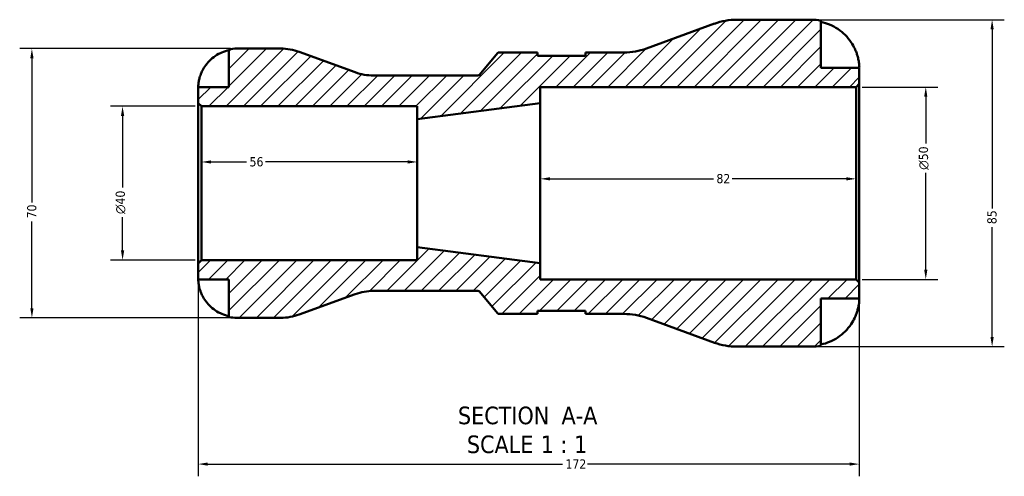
# Model space of a CAD drawing. Header units: millimetres. Extents: x 0 to 903, y -173 to 594.
# Tile 2 of 8: x 270 to 526, y -173 to -54. Entities that reach past the tile are written whole.
import ezdxf

# ---------------------------------------------------------------- set-up
doc = ezdxf.new("R2010")
doc.units = ezdxf.units.MM
for name, color, linetype, lineweight in [('Dimension (ANSI)', 7, 'Continuous', 25), ('Hatch (ANSI)', 7, 'Continuous', 18), ('Symbol (ANSI)', 7, 'Continuous', 25), ('Visible (ANSI)', 7, 'Continuous', 50)]:
    doc.layers.add(name, color=color, linetype=linetype, lineweight=lineweight)
doc.styles.add('Label Text (ANSI)', font='tahoma.ttf')
doc.styles.add('Note Text (ANSI)', font='tahoma.ttf')
doc.dimstyles.new('Default - mm (ANSI)', dxfattribs={"dimtxt": 2.4, "dimasz": 2.5, "dimexe": 3.175, "dimexo": 1.6002, "dimgap": 0.8, "dimtad": 0, "dimtoh": 1, "dimdec": 0, "dimrnd": 1e-08, "dimzin": 4, "dimdsep": 46, "dimtxsty": 'Note Text (ANSI)', "dimcen": 0.09, "dimdle": 10, "dimclrd": 256, "dimclre": 256, "dimclrt": 5, "dimadec": 1, "dimazin": 1, "dimtfac": 1.27, "dimtofl": 0, "dimtmove": 0, "dimatfit": 3, "dimfxl": 1, "dimtolj": 1, "dimtzin": 4, "dimlwd": -1, "dimlwe": -1, "dimarcsym": 0})

# ---------------------------------------------------------------- blocks, each defined once
blk = doc.blocks.new('*D7')
at = {"layer": 'Defpoints', "color": 0, "transparency": 16777216}
for p in [(487.18, -71.33), (505.32, -71.33), (487.18, -121.33)]:
    blk.add_point(p, dxfattribs=at)
at = {"layer": 'Dimension (ANSI)', "transparency": 16777216}
for p, q in [((488.78, -71.33), (508.49, -71.33)), ((505.32, -73.83), (505.32, -85.99)), ((505.32, -118.83), (505.32, -93.66)), ((488.78, -121.33), (508.49, -121.33))]:
    blk.add_line(p, q, dxfattribs=at)
for points in [[(504.9, -73.83), (505.73, -73.83), (505.32, -71.33)], [(504.9, -118.83), (505.73, -118.83), (505.32, -121.33)]]:
    blk.add_solid(points, dxfattribs=at)
at = {"layer": 'Dimension (ANSI)', "color": 5, "transparency": 16777216, "insert": (503.51, -92.86), "char_height": 2.4, "attachment_point": 1, "rotation": 90, "style": 'Note Text (ANSI)'}
blk.add_mtext('\\A1;{\\fAIGDT|b0|i0;\\H2.4000;\\ln}\\fTahoma|b0|i0;\\H2.4000;50', dxfattribs=at)
blk = doc.blocks.new('*D8')
at = {"layer": 'Defpoints', "color": 0, "transparency": 16777216}
for p in [(316.88, -76.33), (296.35, -116.33), (316.88, -116.33)]:
    blk.add_point(p, dxfattribs=at)
at = {"layer": 'Dimension (ANSI)', "transparency": 16777216}
for p, q in [((315.28, -76.33), (293.18, -76.33)), ((296.35, -78.83), (296.35, -97.49)), ((296.35, -113.83), (296.35, -105.16)), ((315.28, -116.33), (293.18, -116.33))]:
    blk.add_line(p, q, dxfattribs=at)
for points in [[(295.94, -78.83), (296.77, -78.83), (296.35, -76.33)], [(295.94, -113.83), (296.77, -113.83), (296.35, -116.33)]]:
    blk.add_solid(points, dxfattribs=at)
at = {"layer": 'Dimension (ANSI)', "color": 5, "transparency": 16777216, "insert": (294.55, -104.36), "char_height": 2.4, "attachment_point": 1, "rotation": 90, "style": 'Note Text (ANSI)'}
blk.add_mtext('\\A1;{\\fAIGDT|b0|i0;\\H2.4000;\\ln}\\fTahoma|b0|i0;\\H2.4000;40', dxfattribs=at)
blk = doc.blocks.new('*D9')
at = {"layer": 'Defpoints', "color": 0, "transparency": 16777216}
for p in [(316.03, -117.18), (488.03, -122.18), (488.03, -169.37)]:
    blk.add_point(p, dxfattribs=at)
at = {"layer": 'Dimension (ANSI)', "transparency": 16777216}
for p, q in [((316.03, -118.78), (316.03, -172.54)), ((488.03, -123.78), (488.03, -172.54)), ((318.53, -169.37), (410.79, -169.37)), ((485.53, -169.37), (417.28, -169.37))]:
    blk.add_line(p, q, dxfattribs=at)
for points in [[(318.53, -168.95), (318.53, -169.78), (316.03, -169.37)], [(485.53, -168.95), (485.53, -169.78), (488.03, -169.37)]]:
    blk.add_solid(points, dxfattribs=at)
at = {"layer": 'Dimension (ANSI)', "color": 5, "transparency": 16777216, "insert": (411.59, -168.14), "char_height": 2.4, "attachment_point": 1, "style": 'Note Text (ANSI)'}
blk.add_mtext('\\A1;172', dxfattribs=at)
blk = doc.blocks.new('*D10')
at = {"layer": 'Defpoints', "color": 0, "transparency": 16777216}
for p in [(475.53, -53.83), (475.53, -138.83), (522.58, -138.83)]:
    blk.add_point(p, dxfattribs=at)
at = {"layer": 'Dimension (ANSI)', "transparency": 16777216}
for p, q in [((477.13, -53.83), (525.75, -53.83)), ((522.58, -56.33), (522.58, -102.87)), ((522.58, -136.33), (522.58, -107.78)), ((477.13, -138.83), (525.75, -138.83))]:
    blk.add_line(p, q, dxfattribs=at)
for points in [[(522.16, -56.33), (522.99, -56.33), (522.58, -53.83)], [(522.16, -136.33), (522.99, -136.33), (522.58, -138.83)]]:
    blk.add_solid(points, dxfattribs=at)
at = {"layer": 'Dimension (ANSI)', "color": 5, "transparency": 16777216, "insert": (521.32, -106.98), "char_height": 2.4, "attachment_point": 1, "rotation": 90, "style": 'Note Text (ANSI)'}
blk.add_mtext('\\A1;85', dxfattribs=at)
blk = doc.blocks.new('*D11')
at = {"layer": 'Defpoints', "color": 0, "transparency": 16777216}
for p in [(405.03, -96.33), (487.18, -95.2), (487.18, -96.33)]:
    blk.add_point(p, dxfattribs=at)
at = {"layer": 'Dimension (ANSI)', "transparency": 16777216}
for p, q in [((407.53, -95.2), (450.05, -95.2)), ((484.68, -95.2), (454.99, -95.2))]:
    blk.add_line(p, q, dxfattribs=at)
for points in [[(407.53, -94.78), (407.53, -95.61), (405.03, -95.2)], [(484.68, -94.78), (484.68, -95.61), (487.18, -95.2)]]:
    blk.add_solid(points, dxfattribs=at)
at = {"layer": 'Dimension (ANSI)', "color": 5, "transparency": 16777216, "insert": (450.85, -93.94), "char_height": 2.4, "attachment_point": 1, "style": 'Note Text (ANSI)'}
blk.add_mtext('\\A1;82', dxfattribs=at)
blk = doc.blocks.new('*D12')
at = {"layer": 'Defpoints', "color": 0, "transparency": 16777216}
for p in [(316.88, -90.81), (316.88, -96.33), (373.03, -96.33)]:
    blk.add_point(p, dxfattribs=at)
at = {"layer": 'Dimension (ANSI)', "transparency": 16777216}
for p, q in [((319.38, -90.81), (328.6, -90.81)), ((370.53, -90.81), (333.5, -90.81))]:
    blk.add_line(p, q, dxfattribs=at)
for points in [[(319.38, -90.39), (319.38, -91.23), (316.88, -90.81)], [(370.53, -90.39), (370.53, -91.23), (373.03, -90.81)]]:
    blk.add_solid(points, dxfattribs=at)
at = {"layer": 'Dimension (ANSI)', "color": 5, "transparency": 16777216, "insert": (329.4, -89.56), "char_height": 2.4, "attachment_point": 1, "style": 'Note Text (ANSI)'}
blk.add_mtext('\\A1;56', dxfattribs=at)
blk = doc.blocks.new('*D13')
at = {"layer": 'Defpoints', "color": 0, "transparency": 16777216}
for p in [(326.03, -61.33), (272.76, -131.33), (326.03, -131.33)]:
    blk.add_point(p, dxfattribs=at)
at = {"layer": 'Dimension (ANSI)', "transparency": 16777216}
for p, q in [((324.43, -61.33), (269.59, -61.33)), ((272.76, -63.83), (272.76, -101.37)), ((272.76, -128.83), (272.76, -106.28)), ((324.43, -131.33), (269.59, -131.33))]:
    blk.add_line(p, q, dxfattribs=at)
for points in [[(272.34, -63.83), (273.18, -63.83), (272.76, -61.33)], [(272.34, -128.83), (273.18, -128.83), (272.76, -131.33)]]:
    blk.add_solid(points, dxfattribs=at)
at = {"layer": 'Dimension (ANSI)', "color": 5, "transparency": 16777216, "insert": (271.51, -105.48), "char_height": 2.4, "attachment_point": 1, "rotation": 90, "style": 'Note Text (ANSI)'}
blk.add_mtext('\\A1;70', dxfattribs=at)

msp = doc.modelspace()

# ---------------------------------------------------------------- hatches: boundary and pattern name
at = {"layer": 'Hatch (ANSI)'}
h = msp.add_hatch(dxfattribs=at)
h.set_pattern_fill('ANSI31', color=256, scale=25.4, style=0)
h.set_pattern_definition([(45, (0, 0), (-2.245064, 2.245064), [])])
edge = h.paths.add_edge_path()
edge.add_ellipse((456.17, -121.83), major_axis=(15.97, -5.81), ratio=1, start_angle=270, end_angle=290)
edge.add_line((456.17, -138.83), (475.53, -138.83))
edge.add_ellipse((475.53, -126.33), major_axis=(12.5, 0), ratio=1, start_angle=270, end_angle=281.537)
edge.add_line((478.03, -138.57), (478.03, -126.33))
edge.add_line((478.03, -126.33), (488.03, -126.33))
edge.add_line((488.03, -126.33), (488.03, -122.18))
edge.add_line((488.03, -122.18), (487.18, -121.33))
edge.add_line((487.18, -121.33), (405.03, -121.33))
edge.add_line((405.03, -121.33), (405.03, -117.16))
edge.add_line((405.03, -117.16), (373.03, -112.99))
edge.add_line((373.03, -112.99), (373.03, -116.33))
edge.add_line((373.03, -116.33), (316.88, -116.33))
edge.add_line((316.88, -116.33), (316.03, -117.18))
edge.add_line((316.03, -117.18), (316.03, -121.33))
edge.add_line((316.03, -121.33), (324.03, -121.33))
edge.add_line((324.03, -121.33), (324.03, -131.12))
edge.add_ellipse((326.03, -121.33), major_axis=(9.8, -2), ratio=1, start_angle=270, end_angle=281.537)
edge.add_line((326.03, -131.33), (337.51, -131.33))
edge.add_ellipse((337.51, -117.33), major_axis=(14, 0), ratio=1, start_angle=270, end_angle=290)
edge.add_line((342.29, -130.48), (356.89, -125.17))
edge.add_ellipse((361.67, -138.33), major_axis=(13.16, 4.79), ratio=1, start_angle=70, end_angle=90, ccw=False)
edge.add_line((361.67, -124.33), (388.8, -124.33))
edge.add_ellipse((388.8, -124.83), major_axis=(0.5, 0), ratio=1, start_angle=40, end_angle=90, ccw=False)
edge.add_line((389.18, -124.5), (393.92, -130.15))
edge.add_ellipse((394.3, -129.83), major_axis=(0.321, -0.383), ratio=1, start_angle=270, end_angle=320)
edge.add_line((394.3, -130.33), (404.31, -130.33))
edge.add_line((404.31, -130.33), (404.31, -129.48))
edge.add_line((404.31, -129.48), (416.81, -129.48))
edge.add_line((416.81, -129.48), (416.81, -130.33))
edge.add_line((416.81, -130.33), (426.82, -130.33))
edge.add_ellipse((426.82, -147.33), major_axis=(17, 0), ratio=1, start_angle=70, end_angle=90, ccw=False)
edge.add_line((432.64, -131.35), (450.36, -137.8))
edge = h.paths.add_edge_path()
edge.add_ellipse((456.17, -70.83), major_axis=(-17, 0), ratio=1, start_angle=270, end_angle=290)
edge.add_line((450.36, -54.85), (432.64, -61.3))
edge.add_ellipse((426.82, -45.33), major_axis=(-15.97, -5.81), ratio=1, start_angle=70, end_angle=90, ccw=False)
edge.add_line((426.82, -62.33), (416.81, -62.33))
edge.add_line((416.81, -62.33), (416.81, -63.18))
edge.add_line((416.81, -63.18), (404.31, -63.18))
edge.add_line((404.31, -63.18), (404.31, -62.33))
edge.add_line((404.31, -62.33), (394.3, -62.33))
edge.add_ellipse((394.3, -62.83), major_axis=(-0.5, 0), ratio=1, start_angle=270, end_angle=320)
edge.add_line((393.92, -62.5), (389.18, -68.15))
edge.add_ellipse((388.8, -67.83), major_axis=(-0.321, -0.383), ratio=1, start_angle=40, end_angle=90, ccw=False)
edge.add_line((388.8, -68.33), (361.67, -68.33))
edge.add_ellipse((361.67, -54.33), major_axis=(-14, 0), ratio=1, start_angle=70, end_angle=90, ccw=False)
edge.add_line((356.89, -67.48), (342.29, -62.17))
edge.add_ellipse((337.51, -75.33), major_axis=(-13.16, 4.79), ratio=1, start_angle=270, end_angle=290)
edge.add_line((337.51, -61.33), (326.03, -61.33))
edge.add_ellipse((326.03, -71.33), major_axis=(-10, 0), ratio=1, start_angle=270, end_angle=281.537)
edge.add_line((324.03, -61.53), (324.03, -71.33))
edge.add_line((324.03, -71.33), (316.03, -71.33))
edge.add_line((316.03, -71.33), (316.03, -75.48))
edge.add_line((316.03, -75.48), (316.88, -76.33))
edge.add_line((316.88, -76.33), (373.03, -76.33))
edge.add_line((373.03, -76.33), (373.03, -79.66))
edge.add_line((373.03, -79.66), (405.03, -75.49))
edge.add_line((405.03, -75.49), (405.03, -71.33))
edge.add_line((405.03, -71.33), (487.18, -71.33))
edge.add_line((487.18, -71.33), (488.03, -70.48))
edge.add_line((488.03, -70.48), (488.03, -66.33))
edge.add_line((488.03, -66.33), (478.03, -66.33))
edge.add_line((478.03, -66.33), (478.03, -54.08))
edge.add_ellipse((475.53, -66.33), major_axis=(-12.25, 2.5), ratio=1, start_angle=270, end_angle=281.537)
edge.add_line((475.53, -53.83), (456.17, -53.83))

# ---------------------------------------------------------------- linework, layer by layer
at = {"layer": 'Visible (ANSI)'}
for p, q in [((450.36, -54.85), (432.64, -61.3)), ((475.53, -53.83), (456.17, -53.83)), ((478.03, -66.33), (478.03, -54.08)), ((337.51, -61.33), (326.03, -61.33)), ((324.03, -61.53), (324.03, -71.33)), ((356.89, -67.48), (342.29, -62.17)), ((393.92, -62.5), (389.18, -68.15)), ((404.31, -62.33), (394.3, -62.33)), ((404.31, -63.18), (404.31, -62.33)), ((416.81, -63.18), (404.31, -63.18)), ((426.82, -62.33), (416.81, -62.33)), ((416.81, -62.33), (416.81, -63.18)), ((488.03, -66.33), (478.03, -66.33)), ((488.03, -70.48), (488.03, -66.33)), ((388.8, -68.33), (361.67, -68.33)), ((324.03, -71.33), (316.03, -71.33)), ((316.03, -71.33), (316.03, -75.48)), ((405.03, -75.49), (405.03, -71.33)), ((405.03, -71.33), (487.18, -71.33)), ((487.18, -71.33), (488.03, -70.48)), ((487.18, -71.33), (487.18, -121.33)), ((488.03, -122.18), (488.03, -70.48)), ((316.03, -75.48), (316.88, -76.33)), ((316.03, -75.48), (316.03, -117.18)), ((316.88, -76.33), (373.03, -76.33)), ((316.88, -116.33), (316.88, -76.33)), ((373.03, -79.66), (405.03, -75.49)), ((373.03, -76.33), (373.03, -79.66)), ((405.03, -117.16), (405.03, -75.49)), ((373.03, -112.99), (373.03, -79.66)), ((405.03, -117.16), (373.03, -112.99)), ((373.03, -112.99), (373.03, -116.33)), ((316.88, -116.33), (316.03, -117.18)), ((316.03, -117.18), (316.03, -121.33)), ((373.03, -116.33), (316.88, -116.33)), ((405.03, -121.33), (405.03, -117.16)), ((316.03, -121.33), (324.03, -121.33)), ((324.03, -121.33), (324.03, -131.12)), ((487.18, -121.33), (405.03, -121.33)), ((488.03, -122.18), (487.18, -121.33)), ((488.03, -126.33), (488.03, -122.18)), ((342.29, -130.48), (356.89, -125.17)), ((361.67, -124.33), (388.8, -124.33)), ((389.18, -124.5), (393.92, -130.15)), ((478.03, -138.57), (478.03, -126.33)), ((478.03, -126.33), (488.03, -126.33)), ((394.3, -130.33), (404.31, -130.33)), ((404.31, -130.33), (404.31, -129.48)), ((404.31, -129.48), (416.81, -129.48)), ((416.81, -129.48), (416.81, -130.33)), ((416.81, -130.33), (426.82, -130.33)), ((326.03, -131.33), (337.51, -131.33)), ((432.64, -131.35), (450.36, -137.8)), ((456.17, -138.83), (475.53, -138.83))]:
    msp.add_line(p, q, dxfattribs=at)
for centre, radius, start, end in [((456.17, -70.83), 17, 90, 110), ((475.53, -66.33), 12.5, 78.463, 90), ((326.03, -71.33), 10, 90, 101.537), ((337.51, -75.33), 14, 70, 90), ((426.82, -45.33), 17, 270, 290), ((394.3, -62.83), 0.5, 90, 140), ((361.67, -54.33), 14, 250, 270), ((388.8, -67.83), 0.5, 270, 320), ((361.67, -138.33), 14, 90, 110), ((388.8, -124.83), 0.5, 40, 90), ((337.51, -117.33), 14, 270, 290), ((394.3, -129.83), 0.5, 220, 270), ((426.82, -147.33), 17, 70, 90), ((326.03, -121.33), 10, 258.463, 270), ((456.17, -121.83), 17, 250, 270), ((475.53, -126.33), 12.5, 270, 281.537)]:
    msp.add_arc(centre, radius, start, end, dxfattribs=at)
for points, knots in [([(478.03, -54.37), (478.83, -54.54), (479.61, -54.79), (481.02, -55.37), (481.76, -55.76), (483.16, -56.7), (483.81, -57.25), (484.9, -58.34), (485.45, -59), (486.26, -60.23), (486.57, -60.78), (486.83, -61.33)], [0.237156, 0.237156, 0.237156, 0.237156, 0.461497, 0.461497, 0.693069, 0.693069, 0.924642, 0.924642, 1.157619, 1.157619, 1.331045, 1.331045, 1.331045, 1.331045]), ([(486.83, -61.33), (486.92, -61.51), (487, -61.7), (487.2, -62.19), (487.32, -62.49), (487.52, -63.1), (487.62, -63.41), (487.8, -64.16), (487.88, -64.56), (487.99, -65.35), (488.02, -65.7), (488.04, -66.19), (488.03, -66.33), (488.03, -66.33)], [-0.8003045, -0.8003045, -0.8003045, -0.8003045, -0.7390275, -0.7390275, -0.6431406, -0.6431406, -0.5387994, -0.5387994, -0.3855788, -0.3855788, -0.198052, -0.198052, 0, 0, 0, 0]), ([(316.99, -67.33), (317.2, -66.89), (317.45, -66.44), (318.1, -65.46), (318.54, -64.93), (319.41, -64.05), (319.93, -63.62), (321.05, -62.87), (321.65, -62.55), (322.77, -62.09), (323.39, -61.89), (324.03, -61.76)], [4.9026438, 4.9026438, 4.9026438, 4.9026438, 5.0422451, 5.0422451, 5.2285491, 5.2285491, 5.4138041, 5.4138041, 5.599059, 5.599059, 5.7785999, 5.7785999, 5.7785999, 5.7785999]), ([(316.03, -71.33), (316.03, -71.33), (316.03, -71.27), (316.04, -71.05), (316.04, -70.87), (316.09, -70.4), (316.12, -70.12), (316.23, -69.52), (316.31, -69.22), (316.46, -68.7), (316.52, -68.49), (316.66, -68.1), (316.74, -67.91), (316.87, -67.59), (316.93, -67.46), (316.99, -67.33)], [0, 0, 0, 0, 0.1127497, 0.1127497, 0.240462, 0.240462, 0.3630761, 0.3630761, 0.4698265, 0.4698265, 0.5368083, 0.5368083, 0.5973812, 0.5973812, 0.6407273, 0.6407273, 0.6407273, 0.6407273]), ([(316.99, -125.33), (316.92, -125.18), (316.86, -125.03), (316.7, -124.65), (316.61, -124.41), (316.44, -123.92), (316.37, -123.67), (316.22, -123.07), (316.16, -122.74), (316.07, -122.1), (316.05, -121.83), (316.03, -121.43), (316.03, -121.33), (316.03, -121.33)], [-0.6400853, -0.6400853, -0.6400853, -0.6400853, -0.5922218, -0.5922218, -0.5159504, -0.5159504, -0.4323561, -0.4323561, -0.3086303, -0.3086303, -0.1584496, -0.1584496, 0, 0, 0, 0]), ([(324.03, -130.89), (323.39, -130.76), (322.77, -130.56), (321.65, -130.1), (321.05, -129.78), (319.93, -129.03), (319.41, -128.6), (318.54, -127.72), (318.1, -127.19), (317.45, -126.21), (317.2, -125.76), (316.99, -125.33)], [0.1897242, 0.1897242, 0.1897242, 0.1897242, 0.3692652, 0.3692652, 0.5545201, 0.5545201, 0.7397751, 0.7397751, 0.9260791, 0.9260791, 1.0656804, 1.0656804, 1.0656804, 1.0656804]), ([(488.03, -126.33), (488.03, -126.33), (488.03, -126.38), (488.03, -126.58), (488.03, -126.75), (487.99, -127.28), (487.95, -127.7), (487.79, -128.53), (487.71, -128.9), (487.51, -129.58), (487.42, -129.88), (487.19, -130.49), (487.06, -130.8), (486.89, -131.18), (486.86, -131.26), (486.83, -131.33)], [-3.4720969, -3.4720969, -3.4720969, -3.4720969, -3.3496805, -3.3496805, -3.2160965, -3.2160965, -3.0223179, -3.0223179, -2.8891193, -2.8891193, -2.7895608, -2.7895608, -2.6865769, -2.6865769, -2.6629429, -2.6629429, -2.6629429, -2.6629429]), ([(486.83, -131.33), (486.57, -131.87), (486.26, -132.42), (485.45, -133.65), (484.9, -134.31), (483.81, -135.41), (483.16, -135.95), (481.76, -136.89), (481.02, -137.28), (479.61, -137.87), (478.83, -138.11), (478.03, -138.28)], [6.135047, 6.135047, 6.135047, 6.135047, 6.308473, 6.308473, 6.54145, 6.54145, 6.773023, 6.773023, 7.004596, 7.004596, 7.228936, 7.228936, 7.228936, 7.228936])]:
    msp.add_open_spline(points, degree=3, knots=knots, dxfattribs=at)

# ---------------------------------------------------------------- texts
at = {"layer": 'Symbol (ANSI)', "char_height": 4.572, "attachment_point": 7, "style": 'Label Text (ANSI)'}
for s, insert in [('SECTION', (383.61, -159.09)), (' A-A', (408.84, -158.99)), ('SCALE', (385.93, -166.6)), (' 1 : 1', (403.4, -166.52))]:
    msp.add_mtext(s, dxfattribs=dict(at, insert=insert))

# ---------------------------------------------------------------- dimensions: what is measured, and where the dimension line sits
at = {"layer": 'Dimension (ANSI)'}
for base, p1, p2, angle, override, picture, middle in [((522.58, -138.83), (475.53, -53.83), (475.53, -138.83), 90, {"dimgap": 0.8, "dimtoh": 0, "dimdec": 0, "dimtol": 0, "dimlim": 0, "dimtp": 0, "dimtm": 0, "dimtdec": 2, "dimatfit": 1}, '*D10', (522.58, -105.33)), ((272.76, -131.33), (326.03, -61.33), (326.03, -131.33), 90, {"dimgap": 0.8, "dimtoh": 0, "dimdec": 0, "dimtol": 0, "dimlim": 0, "dimtp": 0, "dimtm": 0, "dimtdec": 2, "dimatfit": 1}, '*D13', (272.76, -103.83)), ((316.88, -90.81), (373.03, -96.33), (316.88, -96.33), 180, {"dimgap": 0.8, "dimtoh": 0, "dimdec": 0, "dimse1": 1, "dimse2": 1, "dimtol": 0, "dimlim": 0, "dimtp": 0, "dimtm": 0, "dimtdec": 2, "dimatfit": 1}, '*D12', (331.05, -90.81)), ((487.18, -95.2), (405.03, -96.33), (487.18, -96.33), 180, {"dimgap": 0.8, "dimtoh": 0, "dimdec": 0, "dimse1": 1, "dimse2": 1, "dimtol": 0, "dimlim": 0, "dimtp": 0, "dimtm": 0, "dimtdec": 2, "dimatfit": 1}, '*D11', (452.52, -95.2))]:
    dim = msp.add_linear_dim(base=base, p1=p1, p2=p2, angle=angle, dimstyle='Default - mm (ANSI)', override=override, dxfattribs=at)
    dim.commit()
    dim.dimension.update_dxf_attribs({"geometry": picture, "text_midpoint": middle, "dimtype": 160})
for base, p1, p2, picture, middle in [((505.32, -71.33), (487.18, -121.33), (487.18, -71.33), '*D7', (505.32, -89.83)), ((296.35, -116.33), (316.88, -76.33), (316.88, -116.33), '*D8', (296.35, -101.33))]:
    dim = msp.add_linear_dim(base=base, p1=p1, p2=p2, angle=90, text='{\\fAIGDT|b0|i0;\\H2.4000;\\ln}\\fTahoma|b0|i0;\\H2.4000;<>', dimstyle='Default - mm (ANSI)', override={"dimgap": 0.8, "dimtoh": 0, "dimdec": 0, "dimtol": 0, "dimlim": 0, "dimtp": 0, "dimtm": 0, "dimtdec": 2, "dimatfit": 1}, dxfattribs=at)
    dim.commit()
    dim.dimension.update_dxf_attribs({"geometry": picture, "text_midpoint": middle, "dimtype": 160})
dim = msp.add_linear_dim(base=(488.03, -169.37), p1=(316.03, -117.18), p2=(488.03, -122.18), dimstyle='Default - mm (ANSI)', override={"dimgap": 0.8, "dimtoh": 0, "dimdec": 0, "dimtol": 0, "dimlim": 0, "dimtp": 0, "dimtm": 0, "dimtdec": 2, "dimatfit": 1}, dxfattribs=at)
dim.commit()
dim.dimension.update_dxf_attribs({"geometry": '*D9', "text_midpoint": (414.03, -169.37), "dimtype": 160})

doc.saveas('drawing.dxf')
